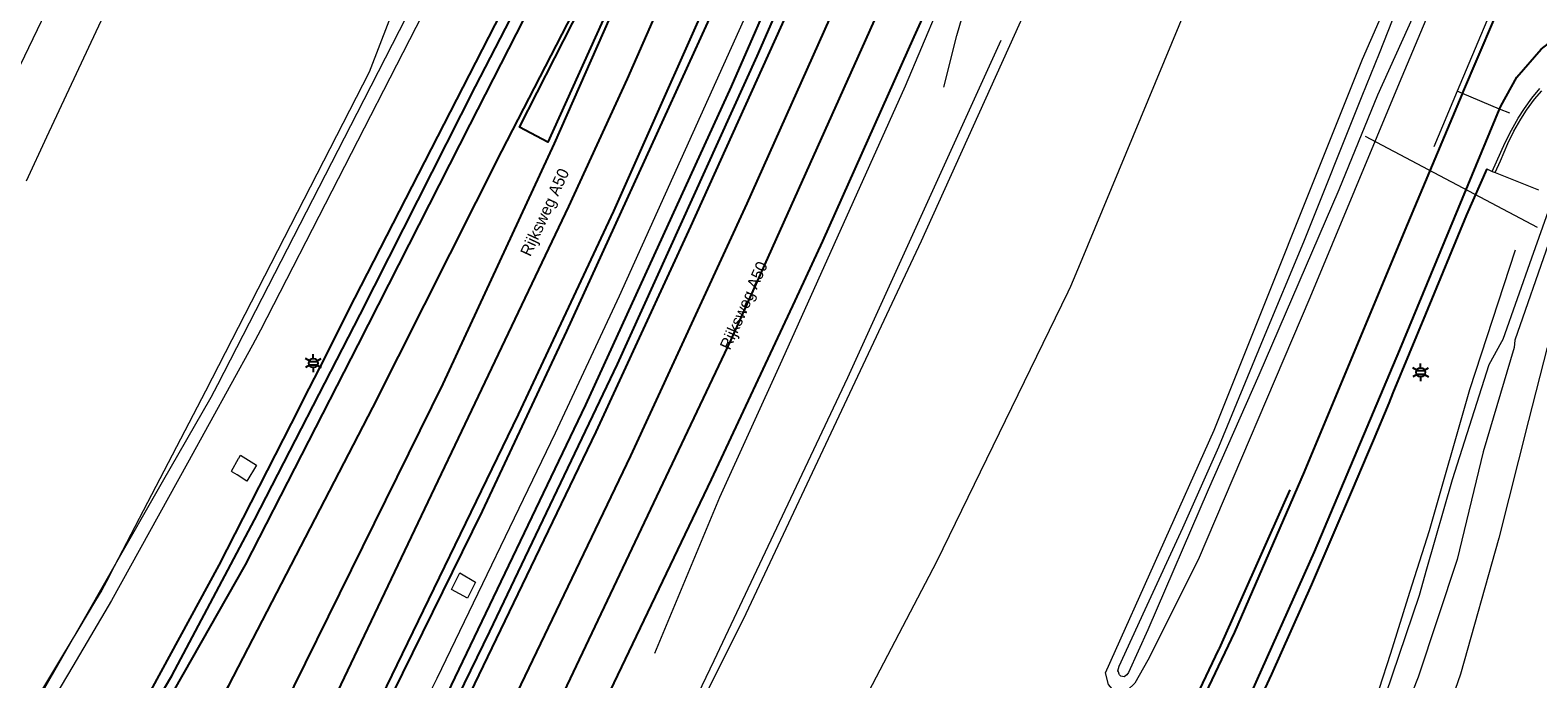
# Model space of a CAD drawing. Header units: metres. Extents: x 169249 to 194689, y 406250 to 412203.
# Tile 6 of 35: x 169576 to 169706, y 406978 to 407034. Entities that reach past the tile are written whole.
import ezdxf
from ezdxf.enums import TextEntityAlignment as Align

# ---------------------------------------------------------------- set-up
doc = ezdxf.new("R2010")
doc.units = ezdxf.units.M
doc.layers.get('0').update_dxf_attribs({"lineweight": 25})
for name, color, linetype, lineweight in [('B-WE-BV-GELEIDECONSTRUCTIE-G', 210, 'Continuous', 18), ('B-WE-GW-TALUD_KRUIN-G', 90, 'Continuous', 18), ('B-WE-GW-TALUD_TEEN-G', 90, 'Continuous', 18), ('B-WE-GW-WATERGANG_INSTEEK-G', 160, 'Continuous', 18), ('B-WE-GW-WATERGANG_SLOOT_BODEM-G', 160, 'Continuous', 18), ('B-WE-KL-ET_LS_OV_LICHTMAST-S', 190, 'Continuous', 25), ('B-WE-KW-KUNSTWERK_DUIKER-G', 170, 'Continuous', 18), ('B-WE-KW-KUNSTWERK_GELUIDSWERING_SCHERM-G', 170, 'Continuous', 18), ('B-WE-OG-TOPOGRAFIE_WEG_AUTOSNELWEG-GV', 205, 'Continuous', 18), ('B-WE-OG-TOPOGRAFIE_WEG_BERM-GV', 62, 'Continuous', 18), ('B-WE-OG-TOPOGRAFIE_WEG_RIJWEG-GV', 252, 'Continuous', 18), ('B-WE-OG-TOPOGRAFIE_WEG_VERHARD-G', 252, 'Continuous', 18)]:
    doc.layers.add(name, color=color, linetype=linetype, lineweight=lineweight)
for name, color, linetype in [('B-WE-OG-TOPOGRAFIE_WEG_RIJWEG-G', 7, 'Continuous'), ('B-WE-VH-GOOT-G', 7, 'Continuous'), ('B-WE-VW-MARKERING-G', 7, 'Continuous'), ('Label_Openbareruimte', 7, 'Continuous')]:
    doc.layers.add(name, color=color, linetype=linetype)
doc.styles.add('NLCS-ISO', font='txt')

# ---------------------------------------------------------------- blocks, each defined once
blk = doc.blocks.new('B-SIE-WEG_LICHTMAST-SO')
at = {"ltscale": 0.1}
for p, q in [((-0.33, 0.19), (-0.67, 0.39)), ((0, 0.39), (0, 0.77)), ((0.33, 0.19), (0.67, 0.39)), ((-0.33, -0.19), (-0.67, -0.39)), ((0, -0.39), (0, -0.77)), ((0.33, -0.19), (0.67, -0.39))]:
    blk.add_line(p, q, dxfattribs=at)
at = {"flags": 128}
for points in [[(-0.35, 0.15), (0.35, 0.15)], [(-0.35, -0.15), (0.35, -0.15)]]:
    blk.add_lwpolyline(points, dxfattribs=at)
at = {"ltscale": 0.1}
blk.add_circle((0, 0), 0.386, dxfattribs=at)
at = {"style": 'NLCS-ISO'}
blk.add_attdef('TYPE', text='', height=0.549, dxfattribs=at).set_placement((0, 0.77), align=Align.BOTTOM_CENTER)

msp = doc.modelspace()

# ---------------------------------------------------------------- linework, layer by layer
at = {"layer": 'B-WE-BV-GELEIDECONSTRUCTIE-G'}
for points in [[(169629.41, 406979.85, 16.35), (169635.02, 406993.28, 16.34), (169640.4, 407005.09, 16.36), (169651.01, 407028.77, 16.36), (169658.05, 407045.47, 16.29), (169660.37, 407050.94, 16.3), (169660.4, 407051.02, 16.3)], [(169637.32, 407034.96, 15.95), (169626.35, 407010.63, 15.95), (169620.83, 406998.82, 15.95), (169610.63, 406977.65, 15.97), (169602.04, 406960.46, 15.94), (169593.88, 406944.61, 15.91), (169584.76, 406927.29, 15.95), (169575.52, 406910.46, 15.95), (169569.12, 406899.17, 15.93), (169561.2, 406885.29, 15.91), (169548.79, 406864.3, 15.91), (169535.7, 406843.03, 15.91), (169525.69, 406827.23, 15.9)]]:
    msp.add_polyline3d(points, dxfattribs=at)
at = {"layer": 'B-WE-GW-TALUD_KRUIN-G'}
for points in [[(169627.62, 407067.16, 15.32), (169627.6, 407067.16, 15.32), (169626.48, 407067.55, 15.29), (169626.05, 407067.7, 15.28), (169624.41, 407068.26, 15.23), (169622.48, 407068.07, 15.19), (169622.13, 407067.97, 15.18), (169621.88, 407067.9, 15.17), (169620.61, 407067.54, 15.14), (169619.09, 407066.34, 15.13), (169618.93, 407066.09, 15.13), (169617.2, 407063.38, 15.13), (169614.96, 407056.36, 15.12), (169604.8, 407029.93, 15.4), (169590.7, 407002.44, 15.12), (169582.82, 406987.3, 15)], [(169663.22, 407052.56, 15.21), (169664.04, 407051.7, 15.41), (169665.01, 407050.7, 15.65), (169666.21, 407049.45, 15.96), (169666.53, 407048.76, 15.91), (169666.56, 407047.98, 15.91), (169666.35, 407046.34, 15.91), (169652.38, 407015.37, 16.25), (169637.27, 406983.24, 16.15), (169617.98, 406944.53, 16.16)], [(169582.82, 406987.3, 15), (169582.17, 406986.03, 14.99), (169581.77, 406985.26, 14.98), (169581.23, 406984.37, 14.98), (169579.7, 406981.83, 14.96)], [(169579.7, 406981.83, 14.96), (169578.38, 406979.64, 14.95), (169571.31, 406967.92, 14.9)]]:
    msp.add_polyline3d(points, dxfattribs=at)
at = {"layer": 'B-WE-GW-TALUD_TEEN-G'}
for points in [[(169575.28, 407020.56, 10.09), (169577.04, 407024.35, 10.08), (169585.77, 407043.05, 10.08), (169593.67, 407059.9, 10.26), (169596.17, 407063.62, 10.37), (169602.26, 407070.23, 10.51), (169602.27, 407070.24, 10.51), (169604.59, 407072.01, 10.6), (169607.39, 407073.52, 10.69), (169609.77, 407074.19, 10.76), (169610.07, 407074.26, 10.76), (169612.67, 407074.88, 10.79), (169615.52, 407075.43, 10.78), (169616.99, 407075.61, 10.8), (169618.26, 407075.77, 10.82), (169620.19, 407075.72, 10.95), (169622.79, 407075.31, 10.96), (169624.52, 407074.97, 10.94), (169624.61, 407074.94, 10.94), (169627.94, 407074.07, 10.92)], [(169628.05, 406937.54, 11.6), (169639.86, 406961.21, 11.37), (169640.35, 406962.19, 11.36), (169653.73, 406987.75, 10.95), (169665.05, 407011, 10.79), (169665.28, 407011.47, 10.78), (169666.11, 407013.48, 10.78), (169675.23, 407035.47, 10.8), (169676.03, 407037.4, 10.8), (169676.16, 407038.1, 10.81), (169677.03, 407042.7, 10.91), (169677.66, 407046, 10.98), (169676.78, 407049.29, 11.04), (169675.6, 407051.54, 11.09), (169674.87, 407052.65, 11.09), (169674.15, 407053.5, 11.09), (169673.62, 407054.11, 11.07), (169672.09, 407055.38, 10.96), (169671.63, 407055.76, 10.92)]]:
    msp.add_polyline3d(points, dxfattribs=at)
at = {"layer": 'B-WE-GW-WATERGANG_INSTEEK-G'}
for points in [[(169575.59, 407069.69, 10.27), (169585.91, 407065.45, 10.23), (169587.27, 407064.89, 10.23), (169588.92, 407063.94, 10.22), (169589.11, 407063.75, 10.22), (169589.71, 407063.19, 10.21), (169589.91, 407063, 10.2), (169590.16, 407062.41, 10.18), (169590.13, 407060.77, 10.12), (169584.35, 407049.77, 9.85), (169583.29, 407047.8, 9.84), (169580.56, 407042.71, 9.82), (169572.14, 407025.21, 9.74)], [(169698.75, 407042.88, 10.63), (169698.97, 407042.07, 10.53), (169698.6, 407041.04, 10.53), (169693.57, 407028.99, 10.54), (169685.85, 407010.48, 10.56), (169676.24, 406987.9, 10.57), (169671.91, 406979.23, 10.52), (169670.77, 406977.26, 10.42), (169670.14, 406976.66, 10.33), (169669.83, 406976.36, 10.29), (169669.43, 406976.33, 10.27), (169668.99, 406976.56, 10.21), (169668.52, 406977.15, 10.16), (169668.25, 406978.14, 10.12), (169677.61, 406999.08, 10.07), (169690.4, 407031.06, 10.15), (169691.84, 407034.33, 10.21), (169695.82, 407043.33, 10.38), (169695.86, 407043.44, 10.38), (169696.79, 407043.85, 10.46), (169696.96, 407043.93, 10.48), (169698.12, 407043.52, 10.48), (169698.73, 407042.95, 10.64)], [(169703.55, 407014.6, 10.46), (169699.63, 407002.55, 10.38), (169696.13, 406990.39, 10.39), (169694.46, 406985.08, 10.41), (169692.8, 406979.82, 10.43), (169691.81, 406976.71, 10.45), (169690.99, 406974.5, 10.46), (169689.14, 406969.54, 10.48), (169687.23, 406965.28, 10.5), (169682.79, 406956.25, 10.52), (169676.97, 406944.9, 10.5), (169670.27, 406933.13, 10.45), (169668.96, 406930.75, 10.47), (169665.49, 406924.44, 10.52)], [(169706.3, 407006.19, 11.33), (169704.71, 406999.9, 11.24), (169702.15, 406989.75, 11.1), (169698.84, 406978.02, 11.1), (169696.14, 406970.28, 11.19), (169690.43, 406955.64, 11.2), (169687.47, 406949.21, 11.21), (169683.27, 406941.54, 11.21), (169678.4, 406932.81, 11.09), (169670.34, 406919.1, 10.93), (169667.94, 406915.5, 11.09)]]:
    msp.add_polyline3d(points, dxfattribs=at)
at = {"layer": 'B-WE-GW-WATERGANG_SLOOT_BODEM-G'}
for points in [[(169696.87, 407039.41, 9.73), (169691.69, 407027.95, 9.73), (169688.36, 407019.8, 9.73), (169681.47, 407003.8, 9.69), (169677.11, 406993.93, 9.69), (169671.91, 406981.86, 9.69), (169670.23, 406978.16, 9.74), (169670.09, 406977.96, 9.75), (169669.85, 406977.8, 9.75), (169669.57, 406977.85, 9.75), (169669.47, 406977.98, 9.75), (169669.42, 406978.03, 9.75), (169669.36, 406978.22, 9.75)], [(169669.36, 406978.22, 9.75), (169669.33, 406978.31, 9.75), (169669.42, 406978.72, 9.75), (169671.66, 406983.61, 9.75), (169674.92, 406990.65, 9.67), (169678.02, 406997.63, 9.67), (169681.87, 407006.97, 9.67), (169685.35, 407015.31, 9.67), (169690.36, 407027.9, 9.67), (169691.87, 407031.57, 9.67), (169694.1, 407037.3, 9.73)], [(169664.22, 406920.35, 9.56), (169667.07, 406925.26, 9.54), (169671.35, 406932.81, 9.62), (169672.92, 406935.58, 9.61), (169677.05, 406942.9, 9.59), (169682.05, 406952.52, 9.55), (169683.49, 406955.57, 9.58), (169686.5, 406961.9, 9.63), (169691.18, 406972.65, 9.64), (169691.24, 406972.79, 9.64), (169695.3, 406984.85, 9.62), (169695.94, 406987.1, 9.61), (169698.14, 406994.82, 9.58), (169701.31, 407004.73, 9.6), (169702.41, 407006.72, 9.57), (169702.51, 407006.92, 9.56), (169704.99, 407013.94, 9.58), (169708.28, 407023.25, 9.59)], [(169706.43, 407015.16, 9.49), (169703.52, 407006.84, 9.58), (169703.46, 407006.21, 9.59), (169700.8, 406997.19, 9.53), (169698.55, 406987.92, 9.55), (169695.2, 406977.78, 9.52), (169691.4, 406968.18, 9.53), (169688.84, 406961.49, 9.49), (169688.07, 406959.48, 9.48), (169686.96, 406957.52, 9.48), (169681.98, 406948.72, 9.47), (169678.11, 406941, 9.51), (169673.42, 406932.47, 9.49), (169669.22, 406924.84, 9.56), (169664.8, 406917.72, 9.49)]]:
    msp.add_polyline3d(points, dxfattribs=at)
at = {"layer": 'B-WE-KW-KUNSTWERK_DUIKER-G'}
msp.add_line((169690.62, 407024.41, 10.08), (169705.45, 407016.56, 10.05), dxfattribs=at)
at = {"layer": 'B-WE-KW-KUNSTWERK_GELUIDSWERING_SCHERM-G'}
msp.add_line((169579.7, 406981.83, 19.63), (169582.82, 406987.3, 19.68), dxfattribs=at)
for points in [[(169616.04, 407050.59, 15.59), (169616.6, 407050.26, 15.61), (169617.05, 407050.01, 15.62), (169617.13, 407049.97, 15.62), (169608.83, 407033.8, 15.67), (169595.45, 407007.7, 15.77), (169594.75, 407006.41, 15.75), (169589.14, 406996.22, 15.63), (169582.61, 406984.37, 15.48), (169579.26, 406978.72, 15.41), (169577.16, 406975.17, 15.36)], [(169654.33, 407028.64, 16.43), (169655.45, 407033.1, 16.43), (169656.57, 407036.98, 16.43), (169658.34, 407042.56, 16.43), (169659.7, 407046.38, 16.43), (169661.23, 407050.1, 16.43), (169661.4, 407050.52, 16.43), (169661.4, 407050.52, 16.43)], [(169582.82, 406987.3, 19.68), (169587.01, 406994.61, 19.74), (169591.19, 407001.92, 19.8), (169591.75, 407003.01, 19.81), (169603.76, 407026.39, 19.86), (169610.46, 407039.51, 19.88), (169615.99, 407050.36, 19.91)], [(169617.83, 406945.55, 19.65), (169632.05, 406974.12, 19.62), (169633.51, 406977.05, 19.62), (169634.53, 406979.21, 19.62), (169646.06, 407003.61, 19.64), (169659.27, 407032.69, 19.64)], [(169576.73, 406976.65, 19.59), (169578.09, 406979.02, 19.61), (169579.7, 406981.83, 19.63)]]:
    msp.add_polyline3d(points, dxfattribs=at)
at = {"layer": 'B-WE-OG-TOPOGRAFIE_WEG_AUTOSNELWEG-GV'}
for p, q in [((169698.55, 407028.29, 10.7), (169696.55, 407023.49, 10.7)), ((169699.01, 407028.1, 10.69), (169698.55, 407028.29, 10.7)), ((169702.21, 407026.76, 10.64), (169699.01, 407028.1, 10.69)), ((169703.08, 407026.4, 10.62), (169702.21, 407026.76, 10.64))]:
    msp.add_line(p, q, dxfattribs=at)
at = {"layer": 'B-WE-OG-TOPOGRAFIE_WEG_BERM-GV'}
for p, q in [((169701.58, 407021.38, 10.59), (169701.84, 407021.28, 10.58)), ((169701.84, 407021.28, 10.58), (169705.56, 407019.8, 10.54))]:
    msp.add_line(p, q, dxfattribs=at)
msp.add_polyline3d([(169701.84, 407021.28, 10.58), (169702.28, 407022.28, 10.68), (169702.93, 407023.79, 10.7), (169703.43, 407024.85, 10.7), (169704.04, 407025.88, 10.68), (169704.54, 407026.66, 10.67), (169705.21, 407027.62, 10.66), (169705.84, 407028.33, 10.66)], dxfattribs=at)
at = {"layer": 'B-WE-OG-TOPOGRAFIE_WEG_RIJWEG-G'}
for points in [[(169585.91, 406974.69, 15.38), (169587.81, 406977.88, 15.41), (169594.92, 406991.35, 15.43), (169604.02, 407009.03, 15.45), (169613.97, 407028.69, 15.49), (169620.84, 407042.01, 15.53), (169624.84, 407050.39, 15.54), (169625.51, 407052.18, 15.51), (169626.13, 407053.85, 15.51), (169626.99, 407056.53, 15.5), (169628.35, 407060.31, 15.51), (169629.32, 407062.69, 15.52), (169629.64, 407063.42, 15.53), (169628.9, 407063.87, 15.56), (169628.88, 407063.88, 15.56)], [(169524.46, 406830.69, 15.85), (169540.87, 406856.71, 15.85), (169541.84, 406858.25, 15.85), (169544.6, 406862.87, 15.85), (169551.82, 406874.9, 15.84), (169560.96, 406890.13, 15.83), (169575.66, 406916.43, 15.86), (169590.13, 406943.22, 15.87), (169596.54, 406955.75, 15.89), (169603.42, 406969.4, 15.87), (169614.56, 406992.07, 15.88), (169621.85, 407007.59, 15.89), (169632.79, 407031.58, 15.89), (169638.22, 407043.5, 15.93), (169640.14, 407047.71, 15.94), (169642.85, 407053.15, 15.97), (169645.73, 407059.59, 15.97)], [(169647.85, 407056.22, 15.97), (169647.92, 407056.18, 15.98), (169648.14, 407056.08, 15.98), (169648.69, 407055.81, 15.98), (169647.98, 407053.69, 15.96), (169638.21, 407031.33, 15.95), (169626.17, 407004.76, 15.95), (169615.18, 406981.72, 15.92), (169608.07, 406967.14, 15.92), (169600.68, 406952.56, 15.93), (169587.47, 406927.43, 15.88), (169572.61, 406900.49, 15.88), (169554.6, 406869.53, 15.89), (169540.96, 406846.99, 15.91), (169529.05, 406827.9, 15.91)], [(169539.78, 406823.16, 16.19), (169544.92, 406831.44, 16.18), (169554.61, 406847.02, 16.17), (169557.95, 406852.4, 16.17), (169576.61, 406883.79, 16.18), (169593.11, 406913.2, 16.22), (169598.3, 406923.08, 16.22), (169610.93, 406947.17, 16.22), (169623.88, 406973.05, 16.25), (169624.16, 406973.6, 16.25), (169624.31, 406973.91, 16.25), (169634.3, 406994.82, 16.29), (169641.5, 407010.22, 16.27), (169643.91, 407015.36, 16.26), (169651.76, 407032.99, 16.29), (169655.33, 407040.86, 16.3), (169657.95, 407046.55, 16.29), (169658.2, 407047.09, 16.29), (169658.28, 407047.24, 16.29), (169660.31, 407050.95, 16.3), (169660.35, 407051.04, 16.3)], [(169701.11, 407021.59, 10.62), (169699.36, 407017.63, 10.58), (169695.82, 407009.08, 10.67), (169693.02, 407002.28, 10.7), (169692.66, 407001.41, 10.71), (169691.31, 406998.19, 10.75), (169690.79, 406996.97, 10.77), (169689.51, 406993.91, 10.81), (169686, 406985.75, 10.84), (169682.56, 406978.02, 11.04), (169680.06, 406972.64, 11.1), (169677.67, 406967.73, 11.14), (169675.52, 406963.36, 11.17), (169673.58, 406959.55, 11.21), (169671.65, 406955.93, 11.24), (169669.29, 406951.65, 11.26), (169667.06, 406947.73, 11.29), (169664.9, 406943.97, 11.33), (169662.88, 406940.48, 11.32), (169660.91, 406937.34, 11.34), (169658.97, 406934.15, 11.39), (169656.58, 406930.5, 11.47), (169656.23, 406929.97, 11.48), (169655.88, 406929.44, 11.49)], [(169684.14, 406993.91, 10.88), (169683.53, 406992.56, 10.89), (169678.04, 406980.24, 10.94), (169678.01, 406980.18, 10.94), (169677.99, 406980.15, 10.94), (169672.47, 406968.54, 10.98), (169672.04, 406967.63, 10.98), (169671.91, 406967.38, 10.98), (169666.58, 406957.18, 11.02), (169666.1, 406956.25, 11.03), (169665.91, 406955.91, 11.03), (169660.98, 406947.25, 11.1), (169653.14, 406934.32, 11.19), (169645.73, 406922.96, 11.39)]]:
    msp.add_polyline3d(points, dxfattribs=at)
at = {"layer": 'B-WE-OG-TOPOGRAFIE_WEG_RIJWEG-GV'}
msp.add_line((169701.11, 407021.59, 10.62), (169701.58, 407021.38, 10.59), dxfattribs=at)
for points in [[(169704.51, 407042.58, 10.6), (169702.88, 407038.62, 10.62), (169698.55, 407028.29, 10.7)], [(169701.58, 407021.38, 10.59), (169702.7, 407023.86, 10.6), (169703.23, 407024.93, 10.6), (169703.82, 407025.98, 10.59), (169704.35, 407026.79, 10.59), (169705, 407027.7, 10.57), (169705.68, 407028.52, 10.55)]]:
    msp.add_polyline3d(points, dxfattribs=at)
at = {"layer": 'B-WE-OG-TOPOGRAFIE_WEG_VERHARD-G'}
for points in [[(169593.56, 406996.64, 15.53), (169593.71, 406996.92, 15.53), (169595.09, 406996.05, 15.49), (169594.27, 406994.67, 15.49), (169593.42, 406995.21, 15.52), (169593.04, 406995.45, 15.53), (169592.94, 406995.52, 15.53), (169593.55, 406996.63, 15.53), (169593.56, 406996.64, 15.53)], [(169612.61, 406986.76, 15.91), (169613.98, 406985.97, 15.9), (169613.27, 406984.57, 15.9), (169611.91, 406985.33, 15.9), (169612.61, 406986.76, 15.91)]]:
    msp.add_polyline3d(points, dxfattribs=at)
at = {"layer": 'B-WE-VH-GOOT-G'}
for points in [[(169586, 406976.6, 15.42), (169591.89, 406987.44, 15.45), (169598.79, 407001, 15.47), (169599.17, 407001.76, 15.47), (169600.54, 407004.45, 15.48), (169603.58, 407010.45, 15.51), (169616.2, 407035.09, 15.54), (169623.74, 407050.39, 15.54), (169624.13, 407051.16, 15.53), (169624.44, 407051.78, 15.52), (169625.15, 407053.69, 15.52), (169625.49, 407054.8, 15.52), (169625.81, 407055.85, 15.51), (169626.44, 407057.75, 15.49), (169626.74, 407058.51, 15.5), (169628.71, 407063.46, 15.56), (169628.85, 407063.8, 15.56), (169628.88, 407063.88, 15.56)], [(169527.9, 406827.69, 15.9), (169533.63, 406836.93, 15.91), (169542.7, 406851.55, 15.92), (169546.66, 406857.93, 15.92), (169547.96, 406860.15, 15.92), (169566.51, 406891.62, 15.93), (169584.93, 406924.68, 15.88), (169595.6, 406944.79, 15.92), (169599.81, 406953.02, 15.92), (169611.56, 406976.37, 15.94), (169623.47, 407001.24, 15.95), (169636.04, 407028.7, 15.97), (169644.82, 407048.86, 15.95), (169647.49, 407055.33, 15.97), (169647.84, 407056.19, 15.97), (169647.85, 407056.22, 15.97)]]:
    msp.add_polyline3d(points, dxfattribs=at)
at = {"layer": 'B-WE-VW-MARKERING-G'}
for p, q in [((169699.01, 407028.1, 10.69), (169701.72, 407034.43, 10.74)), ((169699, 407028.08, 10.69), (169699.01, 407028.1, 10.69)), ((169702.21, 407026.76, 10.68), (169702.22, 407026.79, 10.68))]:
    msp.add_line(p, q, dxfattribs=at)
for points in [[(169584.95, 406971.28, 15.51), (169594.14, 406987.45, 15.58), (169603.85, 407006.44, 15.62), (169613.51, 407025.41, 15.65), (169624.85, 407047.68, 15.71), (169627.75, 407053.42, 15.77), (169632.21, 407062.93, 15.69), (169633.08, 407064.79, 15.69)], [(169583.61, 406962.35, 15.58), (169587.86, 406968.82, 15.63), (169590.42, 406973.08, 15.64), (169592.72, 406977.04, 15.65), (169605.12, 407001.03, 15.68), (169616.23, 407023.12, 15.71), (169624.24, 407038.7, 15.67), (169626.92, 407043.99, 15.67), (169636.71, 407063.32, 15.77)], [(169637.76, 407062.9, 15.78), (169636.16, 407058.97, 15.77), (169630.88, 407046.79, 15.77), (169620.74, 407023.78, 15.77), (169611.16, 407003.05, 15.76), (169589.4, 406958.91, 15.79)], [(169637.32, 407063.08, 15.76), (169625.92, 407036.58, 15.77), (169620.2, 407023.91, 15.79), (169617.76, 407025.18, 15.75), (169625.38, 407040.17, 15.72), (169635.22, 407059.6, 15.78), (169637.17, 407063.14, 15.77)], [(169644.29, 407060.27, 15.98), (169636.22, 407041.31, 15.94), (169625.85, 407017.95, 16.01), (169617.64, 407000.43, 15.96), (169605.85, 406976.05, 15.96), (169596.06, 406956.58, 15.95), (169584.04, 406933.59, 15.94), (169566.87, 406902.37, 15.93), (169548.85, 406871.4, 15.93), (169530.37, 406841.22, 15.92), (169523.6, 406830.57, 15.91)], [(169529.81, 406827.83, 15.97), (169547.13, 406855.44, 15.99), (169562.21, 406880.65, 15.99), (169587.35, 406925.52, 16.02), (169601.41, 406952.25, 16.03), (169613.16, 406975.63, 16.03), (169624.35, 406998.91, 16.05), (169632.51, 407016.62, 16.04), (169640.81, 407034.99, 16.05), (169643.36, 407041, 16.06), (169650.16, 407056.72, 16.04), (169650.54, 407057.66, 16.04)], [(169657.17, 407054.9, 16.26), (169656.67, 407053.67, 16.26), (169649.21, 407036.39, 16.25), (169635.98, 407006.85, 16.24), (169620.52, 406974.25, 16.23), (169606.85, 406947.12, 16.21), (169595.56, 406925.62, 16.18), (169582.08, 406900.97, 16.17), (169564.92, 406871.08, 16.16), (169548.52, 406843.96, 16.18), (169536.11, 406824.23, 16.18)], [(169702.22, 407026.79, 10.68), (169702.31, 407027.01, 10.68), (169703.7, 407029.5, 10.65), (169705.79, 407031.92, 10.61), (169707.7, 407033.4, 10.61), (169709.4, 407034.36, 10.58), (169711.51, 407035.24, 10.6), (169714.67, 407035.96, 10.65), (169716.76, 407036.04, 10.65), (169718.06, 407035.85, 10.67), (169719.52, 407035.64, 10.69), (169721.17, 407035.18, 10.46), (169725.04, 407033.72, 10.74), (169727.5, 407032.76, 10.71)], [(169699, 407028.08, 10.69), (169694.06, 407016.32, 10.81), (169685.37, 406995.48, 10.92), (169679.38, 406981.66, 10.99), (169673.52, 406969.33, 11.05), (169666.61, 406955.93, 11.09), (169660.82, 406945.69, 11.18), (169653.56, 406933.79, 11.28), (169652.6, 406932.36, 11.31), (169646.12, 406922.64, 11.46)], [(169649.05, 406920.68, 11.62), (169655.44, 406930.48, 11.47), (169658.81, 406935.65, 11.39), (169667.47, 406950.4, 11.3), (169673.72, 406961.94, 11.24), (169680.36, 406975.42, 11.14), (169686.26, 406988.59, 10.98), (169693.62, 407006, 10.76), (169702.21, 407026.76, 10.68)]]:
    msp.add_polyline3d(points, dxfattribs=at)
at = {"layer": 'B-WE-VW-MARKERING-G', "linetype": 'Continuous'}
for points in [[(169640.95, 407061.62, 15.91), (169637.44, 407053.08, 15.9), (169627.03, 407029.36, 15.9), (169621.98, 407018.34, 15.9), (169601.21, 406974.72, 15.88), (169591.6, 406955.72, 15.87), (169579.07, 406931.96, 15.84), (169561.54, 406900.22, 15.85), (169543.29, 406869.07, 15.84), (169518.19, 406828.83, 15.83)], [(169533.05, 406826.12, 16.08), (169559.52, 406869.08, 16.09), (169583.81, 406911.5, 16.1), (169600.64, 406942.93, 16.11), (169604.76, 406950.93, 16.12), (169616.9, 406975.05, 16.13), (169627.35, 406996.85, 16.15), (169637.37, 407018.62, 16.15), (169645.94, 407037.79, 16.02), (169651.81, 407051.62, 16.16), (169653.8, 407056.31, 16.13)]]:
    msp.add_polyline3d(points, dxfattribs=at)

# ---------------------------------------------------------------- block references
at = {"layer": 'B-WE-KL-ET_LS_OV_LICHTMAST-S', "color": 7}
for p in [(169599.99, 407004.85, 15.57), (169695.41, 407004.06, 10.71)]:
    msp.add_blockref('B-SIE-WEG_LICHTMAST-SO', p, dxfattribs=at)

# ---------------------------------------------------------------- texts
at = {"layer": 'Label_Openbareruimte', "color": 252, "lineweight": 18}
for rotation, p in [(65.3049, (169620.04, 407017.81)), (66.1015, (169637.19, 407009.77))]:
    msp.add_text('Rijksweg A50', height=1, rotation=rotation, dxfattribs=at).set_placement(p, align=Align.MIDDLE)

doc.saveas('drawing.dxf')
